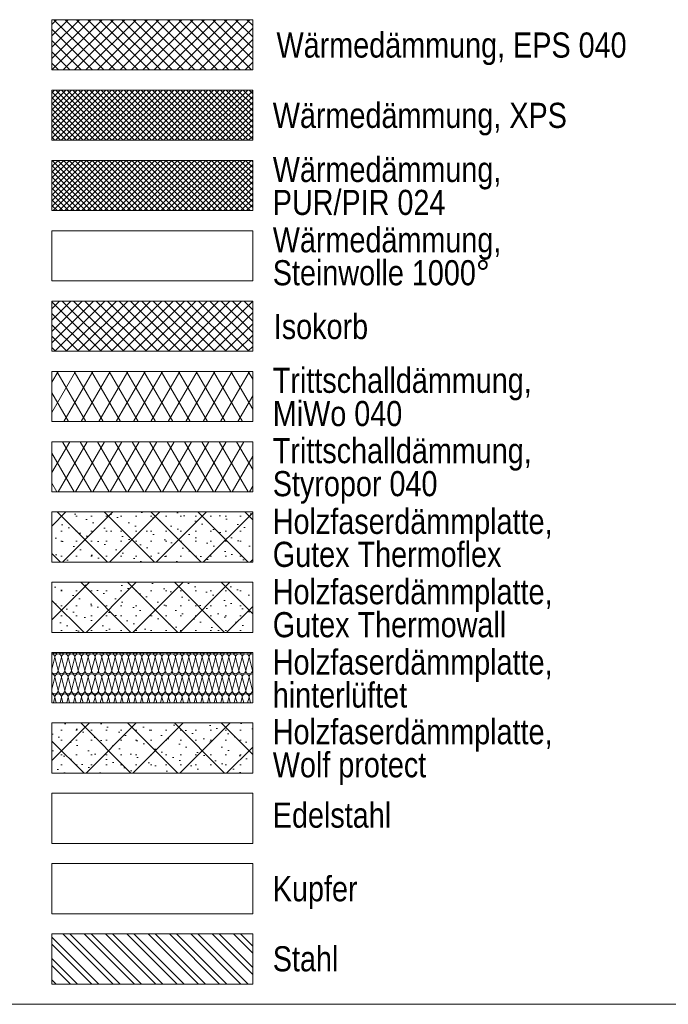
# Model space of a CAD drawing. Header units: metres. Extents: x -79 to 740, y -195 to 69.
# Tile 188 of 200: x 716.39 to 719.62, y -188.66 to -183.76. Entities that reach past the tile are written whole.
import ezdxf

# ---------------------------------------------------------------- set-up
doc = ezdxf.new("R2010")
doc.units = ezdxf.units.M
doc.header["$MEASUREMENT"] = 0
for name, color, linetype in [('00 Linien_Kreise_Splines', 7, 'Continuous'), ('Neubau_00 Schraffuren', 7, 'Continuous'), ('Neubau_90 Allgemein Beschriftung', 7, 'Continuous')]:
    doc.layers.add(name, color=color, linetype=linetype)
doc.styles.add('ERSTELLTER_STIL_2', font='ARIALN.TTF')
pattern_1 = [(45, (711.816493, -194.516433), (-0.014142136, 0.014142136), []), (135, (711.816493, -194.516433), (0.014142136, 0.014142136), [])]
pattern_2 = [(60, (711.81649, -194.51643), (-0.0649519, 0.0375), []), (120, (711.81649, -194.51643), (0.0649519, 0.0375), [])]
pattern_3 = [(45, (711.816493, -194.516433), (-0.02828427, 0.02828427), []), (135, (711.816493, -194.516433), (0.02828427, 0.02828427), [])]
pattern_4 = [(45, (711.8165, -194.51643), (-0.1166726, 0.1166726), []), (135, (711.8165, -194.51643), (0.1166726, 0.1166726), []), (90, (711.69982, -194.39976), (-0.07425, 0), [0, -0.0495, 0, -0.07425]), (155, (711.81649, -194.28309), (0.0313794, 0.06729335), [0, -0.0363, 0, -0.0627])]

# ---------------------------------------------------------------- blocks, each defined once
blk = doc.blocks.new('*X658', base_point=(711.8165, -194.5164))
at = {"layer": 'Neubau_00 Schraffuren', "color": 8, "linetype": 'Continuous', "lineweight": 18}
for p, q in [((716.5515, -186.9932), (716.5665, -186.9331)), ((716.5832, -186.9998), (716.5665, -186.9331)), ((716.5832, -186.9998), (716.5998, -186.9331)), ((716.6165, -186.9998), (716.5998, -186.9331)), ((716.6165, -186.9998), (716.6332, -186.9331)), ((716.6498, -186.9998), (716.6332, -186.9331)), ((716.6498, -186.9998), (716.6665, -186.9331)), ((716.6832, -186.9998), (716.6665, -186.9331)), ((716.6832, -186.9998), (716.6998, -186.9331)), ((716.7165, -186.9998), (716.6998, -186.9331)), ((716.7165, -186.9998), (716.7332, -186.9331)), ((716.7498, -186.9998), (716.7332, -186.9331)), ((716.7498, -186.9998), (716.7665, -186.9331)), ((716.7832, -186.9998), (716.7665, -186.9331)), ((716.7832, -186.9998), (716.7998, -186.9331)), ((716.8165, -186.9998), (716.7998, -186.9331)), ((716.8165, -186.9998), (716.8332, -186.9331)), ((716.8498, -186.9998), (716.8332, -186.9331)), ((716.8498, -186.9998), (716.8665, -186.9331)), ((716.8832, -186.9998), (716.8665, -186.9331)), ((716.8832, -186.9998), (716.8998, -186.9331)), ((716.9165, -186.9998), (716.8998, -186.9331)), ((716.9165, -186.9998), (716.9332, -186.9331)), ((716.9498, -186.9998), (716.9332, -186.9331)), ((716.9498, -186.9998), (716.9665, -186.9331)), ((716.9832, -186.9998), (716.9665, -186.9331)), ((716.9832, -186.9998), (716.9998, -186.9331)), ((717.0165, -186.9998), (716.9998, -186.9331)), ((717.0165, -186.9998), (717.0332, -186.9331)), ((717.0498, -186.9998), (717.0332, -186.9331)), ((717.0498, -186.9998), (717.0665, -186.9331)), ((717.0832, -186.9998), (717.0665, -186.9331)), ((717.0832, -186.9998), (717.0998, -186.9331)), ((717.1165, -186.9998), (717.0998, -186.9331)), ((717.1165, -186.9998), (717.1332, -186.9331)), ((717.1498, -186.9998), (717.1332, -186.9331)), ((717.1498, -186.9998), (717.1665, -186.9331)), ((717.1832, -186.9998), (717.1665, -186.9331)), ((717.1832, -186.9998), (717.1998, -186.9331)), ((717.2165, -186.9998), (717.1998, -186.9331)), ((717.2165, -186.9998), (717.2332, -186.9331)), ((717.2498, -186.9998), (717.2332, -186.9331)), ((717.2498, -186.9998), (717.2665, -186.9331)), ((717.2832, -186.9998), (717.2665, -186.9331)), ((717.2832, -186.9998), (717.2998, -186.9331)), ((717.3165, -186.9998), (717.2998, -186.9331)), ((717.3165, -186.9998), (717.3332, -186.9331)), ((717.3498, -186.9998), (717.3332, -186.9331)), ((717.3498, -186.9998), (717.3665, -186.9331)), ((717.3832, -186.9998), (717.3665, -186.9331)), ((717.3832, -186.9998), (717.3998, -186.9331)), ((717.4165, -186.9998), (717.3998, -186.9331)), ((717.4165, -186.9998), (717.4332, -186.9331)), ((717.4498, -186.9998), (717.4332, -186.9331)), ((717.4498, -186.9998), (717.4665, -186.9331)), ((717.4832, -186.9998), (717.4665, -186.9331)), ((717.4832, -186.9998), (717.4998, -186.9331)), ((717.5165, -186.9998), (717.4998, -186.9331)), ((717.5165, -186.9998), (717.5332, -186.9331)), ((717.5498, -186.9998), (717.5332, -186.9331)), ((717.5498, -186.9998), (717.5515, -186.9932)), ((716.5515, -187.0932), (716.5665, -187.0331)), ((716.5832, -187.0998), (716.5665, -187.0331)), ((716.5832, -187.0998), (716.5998, -187.0331)), ((716.6165, -187.0998), (716.5998, -187.0331)), ((716.6165, -187.0998), (716.6332, -187.0331)), ((716.6498, -187.0998), (716.6332, -187.0331)), ((716.6498, -187.0998), (716.6665, -187.0331)), ((716.6832, -187.0998), (716.6665, -187.0331)), ((716.6832, -187.0998), (716.6998, -187.0331)), ((716.7165, -187.0998), (716.6998, -187.0331)), ((716.7165, -187.0998), (716.7332, -187.0331)), ((716.7498, -187.0998), (716.7332, -187.0331)), ((716.7498, -187.0998), (716.7665, -187.0331)), ((716.7832, -187.0998), (716.7665, -187.0331)), ((716.7832, -187.0998), (716.7998, -187.0331)), ((716.8165, -187.0998), (716.7998, -187.0331)), ((716.8165, -187.0998), (716.8332, -187.0331)), ((716.8498, -187.0998), (716.8332, -187.0331)), ((716.8498, -187.0998), (716.8665, -187.0331)), ((716.8832, -187.0998), (716.8665, -187.0331)), ((716.8832, -187.0998), (716.8998, -187.0331)), ((716.9165, -187.0998), (716.8998, -187.0331)), ((716.9165, -187.0998), (716.9332, -187.0331)), ((716.9498, -187.0998), (716.9332, -187.0331)), ((716.9498, -187.0998), (716.9665, -187.0331)), ((716.9832, -187.0998), (716.9665, -187.0331)), ((716.9832, -187.0998), (716.9998, -187.0331)), ((717.0165, -187.0998), (716.9998, -187.0331)), ((717.0165, -187.0998), (717.0332, -187.0331)), ((717.0498, -187.0998), (717.0332, -187.0331)), ((717.0498, -187.0998), (717.0665, -187.0331)), ((717.0832, -187.0998), (717.0665, -187.0331)), ((717.0832, -187.0998), (717.0998, -187.0331)), ((717.1165, -187.0998), (717.0998, -187.0331)), ((717.1165, -187.0998), (717.1332, -187.0331)), ((717.1498, -187.0998), (717.1332, -187.0331)), ((717.1498, -187.0998), (717.1665, -187.0331)), ((717.1832, -187.0998), (717.1665, -187.0331)), ((717.1832, -187.0998), (717.1998, -187.0331)), ((717.2165, -187.0998), (717.1998, -187.0331)), ((717.2165, -187.0998), (717.2332, -187.0331)), ((717.2498, -187.0998), (717.2332, -187.0331)), ((717.2498, -187.0998), (717.2665, -187.0331)), ((717.2832, -187.0998), (717.2665, -187.0331)), ((717.2832, -187.0998), (717.2998, -187.0331)), ((717.3165, -187.0998), (717.2998, -187.0331)), ((717.3165, -187.0998), (717.3332, -187.0331)), ((717.3498, -187.0998), (717.3332, -187.0331)), ((717.3498, -187.0998), (717.3665, -187.0331)), ((717.3832, -187.0998), (717.3665, -187.0331)), ((717.3832, -187.0998), (717.3998, -187.0331)), ((717.4165, -187.0998), (717.3998, -187.0331)), ((717.4165, -187.0998), (717.4332, -187.0331)), ((717.4498, -187.0998), (717.4332, -187.0331)), ((717.4498, -187.0998), (717.4665, -187.0331)), ((717.4832, -187.0998), (717.4665, -187.0331)), ((717.4832, -187.0998), (717.4998, -187.0331)), ((717.5165, -187.0998), (717.4998, -187.0331)), ((717.5165, -187.0998), (717.5332, -187.0331)), ((717.5498, -187.0998), (717.5332, -187.0331)), ((717.5498, -187.0998), (717.5515, -187.0932)), ((716.5595, -187.161), (716.5665, -187.1331)), ((716.5735, -187.161), (716.5665, -187.1331)), ((716.5928, -187.161), (716.5998, -187.1331)), ((716.6068, -187.161), (716.5998, -187.1331)), ((716.6262, -187.161), (716.6332, -187.1331)), ((716.6401, -187.161), (716.6332, -187.1331)), ((716.6595, -187.161), (716.6665, -187.1331)), ((716.6735, -187.161), (716.6665, -187.1331)), ((716.6928, -187.161), (716.6998, -187.1331)), ((716.7068, -187.161), (716.6998, -187.1331)), ((716.7262, -187.161), (716.7332, -187.1331)), ((716.7401, -187.161), (716.7332, -187.1331)), ((716.7595, -187.161), (716.7665, -187.1331)), ((716.7735, -187.161), (716.7665, -187.1331)), ((716.7928, -187.161), (716.7998, -187.1331)), ((716.8068, -187.161), (716.7998, -187.1331)), ((716.8262, -187.161), (716.8332, -187.1331)), ((716.8401, -187.161), (716.8332, -187.1331)), ((716.8595, -187.161), (716.8665, -187.1331)), ((716.8735, -187.161), (716.8665, -187.1331)), ((716.8928, -187.161), (716.8998, -187.1331)), ((716.9068, -187.161), (716.8998, -187.1331)), ((716.9262, -187.161), (716.9332, -187.1331)), ((716.9401, -187.161), (716.9332, -187.1331)), ((716.9595, -187.161), (716.9665, -187.1331)), ((716.9735, -187.161), (716.9665, -187.1331)), ((716.9928, -187.161), (716.9998, -187.1331)), ((717.0068, -187.161), (716.9998, -187.1331)), ((717.0262, -187.161), (717.0332, -187.1331)), ((717.0401, -187.161), (717.0332, -187.1331)), ((717.0595, -187.161), (717.0665, -187.1331)), ((717.0735, -187.161), (717.0665, -187.1331)), ((717.0928, -187.161), (717.0998, -187.1331)), ((717.1068, -187.161), (717.0998, -187.1331)), ((717.1262, -187.161), (717.1332, -187.1331)), ((717.1401, -187.161), (717.1332, -187.1331)), ((717.1595, -187.161), (717.1665, -187.1331)), ((717.1735, -187.161), (717.1665, -187.1331)), ((717.1928, -187.161), (717.1998, -187.1331)), ((717.2068, -187.161), (717.1998, -187.1331)), ((717.2262, -187.161), (717.2332, -187.1331)), ((717.2401, -187.161), (717.2332, -187.1331)), ((717.2595, -187.161), (717.2665, -187.1331)), ((717.2735, -187.161), (717.2665, -187.1331)), ((717.2928, -187.161), (717.2998, -187.1331)), ((717.3068, -187.161), (717.2998, -187.1331)), ((717.3262, -187.161), (717.3332, -187.1331)), ((717.3401, -187.161), (717.3332, -187.1331)), ((717.3595, -187.161), (717.3665, -187.1331)), ((717.3735, -187.161), (717.3665, -187.1331)), ((717.3928, -187.161), (717.3998, -187.1331)), ((717.4068, -187.161), (717.3998, -187.1331)), ((717.4262, -187.161), (717.4332, -187.1331)), ((717.4401, -187.161), (717.4332, -187.1331)), ((717.4595, -187.161), (717.4665, -187.1331)), ((717.4735, -187.161), (717.4665, -187.1331)), ((717.4928, -187.161), (717.4998, -187.1331)), ((717.5068, -187.161), (717.4998, -187.1331)), ((717.5262, -187.161), (717.5332, -187.1331)), ((717.5401, -187.161), (717.5332, -187.1331))]:
    blk.add_line(p, q, dxfattribs=at)
for centre, start, end in [((716.5498, -186.9331), 0, 84.3249), ((716.5665, -186.8998), 222.4206, 270), ((716.5665, -186.8998), 270, 317.5794), ((716.5832, -186.9331), 90, 180), ((716.5832, -186.9331), 0, 90), ((716.5998, -186.8998), 222.4206, 270), ((716.5998, -186.8998), 270, 317.5794), ((716.6165, -186.9331), 90, 180), ((716.6165, -186.9331), 0, 90), ((716.6332, -186.8998), 222.4206, 270), ((716.6332, -186.8998), 270, 317.5794), ((716.6498, -186.9331), 90, 180), ((716.6498, -186.9331), 0, 90), ((716.6665, -186.8998), 222.4206, 270), ((716.6665, -186.8998), 270, 317.5794), ((716.6832, -186.9331), 90, 180), ((716.6832, -186.9331), 0, 90), ((716.6998, -186.8998), 222.4206, 270), ((716.6998, -186.8998), 270, 317.5794), ((716.7165, -186.9331), 90, 180), ((716.7165, -186.9331), 0, 90), ((716.7332, -186.8998), 222.4206, 270), ((716.7332, -186.8998), 270, 317.5794), ((716.7498, -186.9331), 90, 180), ((716.7498, -186.9331), 0, 90), ((716.7665, -186.8998), 222.4206, 270), ((716.7665, -186.8998), 270, 317.5794), ((716.7832, -186.9331), 90, 180), ((716.7832, -186.9331), 0, 90), ((716.7998, -186.8998), 222.4206, 270), ((716.7998, -186.8998), 270, 317.5794), ((716.8165, -186.9331), 90, 180), ((716.8165, -186.9331), 0, 90), ((716.8332, -186.8998), 222.4206, 270), ((716.8332, -186.8998), 270, 317.5794), ((716.8498, -186.9331), 90, 180), ((716.8498, -186.9331), 0, 90), ((716.8665, -186.8998), 222.4206, 270), ((716.8665, -186.8998), 270, 317.5794), ((716.8832, -186.9331), 90, 180), ((716.8832, -186.9331), 0, 90), ((716.8998, -186.8998), 222.4206, 270), ((716.8998, -186.8998), 270, 317.5794), ((716.9165, -186.9331), 90, 180), ((716.9165, -186.9331), 0, 90), ((716.9332, -186.8998), 222.4206, 270), ((716.9332, -186.8998), 270, 317.5794), ((716.9498, -186.9331), 90, 180), ((716.9498, -186.9331), 0, 90), ((716.9665, -186.8998), 222.4206, 270), ((716.9665, -186.8998), 270, 317.5794), ((716.9832, -186.9331), 90, 180), ((716.9832, -186.9331), 0, 90), ((716.9998, -186.8998), 222.4206, 270), ((716.9998, -186.8998), 270, 317.5794), ((717.0165, -186.9331), 90, 180), ((717.0165, -186.9331), 0, 90), ((717.0332, -186.8998), 222.4206, 270), ((717.0332, -186.8998), 270, 317.5794), ((717.0498, -186.9331), 90, 180), ((717.0498, -186.9331), 0, 90), ((717.0665, -186.8998), 222.4206, 270), ((717.0665, -186.8998), 270, 317.5794), ((717.0832, -186.9331), 90, 180), ((717.0832, -186.9331), 0, 90), ((717.0998, -186.8998), 222.4206, 270), ((717.0998, -186.8998), 270, 317.5794), ((717.1165, -186.9331), 90, 180), ((717.1165, -186.9331), 0, 90), ((717.1332, -186.8998), 222.4206, 270), ((717.1332, -186.8998), 270, 317.5794), ((717.1498, -186.9331), 90, 180), ((717.1498, -186.9331), 0, 90), ((717.1665, -186.8998), 222.4206, 270), ((717.1665, -186.8998), 270, 317.5794), ((717.1832, -186.9331), 90, 180), ((717.1832, -186.9331), 0, 90), ((717.1998, -186.8998), 222.4206, 270), ((717.1998, -186.8998), 270, 317.5794), ((717.2165, -186.9331), 90, 180), ((717.2165, -186.9331), 0, 90), ((717.2332, -186.8998), 222.4206, 270), ((717.2332, -186.8998), 270, 317.5794), ((717.2498, -186.9331), 90, 180), ((717.2498, -186.9331), 0, 90), ((717.2665, -186.8998), 222.4206, 270), ((717.2665, -186.8998), 270, 317.5794), ((717.2832, -186.9331), 90, 180), ((717.2832, -186.9331), 0, 90), ((717.2998, -186.8998), 222.4206, 270), ((717.2998, -186.8998), 270, 317.5794), ((717.3165, -186.9331), 90, 180), ((717.3165, -186.9331), 0, 90), ((717.3332, -186.8998), 222.4206, 270), ((717.3332, -186.8998), 270, 317.5794), ((717.3498, -186.9331), 90, 180), ((717.3498, -186.9331), 0, 90), ((717.3665, -186.8998), 222.4206, 270), ((717.3665, -186.8998), 270, 317.5794), ((717.3832, -186.9331), 90, 180), ((717.3832, -186.9331), 0, 90), ((717.3998, -186.8998), 222.4206, 270), ((717.3998, -186.8998), 270, 317.5794), ((717.4165, -186.9331), 90, 180), ((717.4165, -186.9331), 0, 90), ((717.4332, -186.8998), 222.4206, 270), ((717.4332, -186.8998), 270, 317.5794), ((717.4498, -186.9331), 90, 180), ((717.4498, -186.9331), 0, 90), ((717.4665, -186.8998), 222.4206, 270), ((717.4665, -186.8998), 270, 317.5794), ((717.4832, -186.9331), 90, 180), ((717.4832, -186.9331), 0, 90), ((717.4998, -186.8998), 222.4206, 270), ((717.4998, -186.8998), 270, 317.5794), ((717.5165, -186.9331), 90, 180), ((717.5165, -186.9331), 0, 90), ((717.5332, -186.8998), 222.4206, 270), ((717.5332, -186.8998), 270, 317.5794), ((717.5498, -186.9331), 90, 180), ((717.5498, -186.9331), 84.3249, 90), ((716.5665, -186.9998), 205.6953, 270), ((716.5498, -187.0331), 0, 84.3249), ((716.5665, -186.9998), 270, 0), ((716.5832, -187.0331), 90, 180), ((716.5998, -186.9998), 180, 270), ((716.5832, -187.0331), 0, 90), ((716.5998, -186.9998), 270, 0), ((716.6165, -187.0331), 90, 180), ((716.6332, -186.9998), 180, 270), ((716.6165, -187.0331), 0, 90), ((716.6332, -186.9998), 270, 0), ((716.6498, -187.0331), 90, 180), ((716.6665, -186.9998), 180, 270), ((716.6498, -187.0331), 0, 90), ((716.6665, -186.9998), 270, 0), ((716.6832, -187.0331), 90, 180), ((716.6998, -186.9998), 180, 270), ((716.6832, -187.0331), 0, 90), ((716.6998, -186.9998), 270, 0), ((716.7165, -187.0331), 90, 180), ((716.7332, -186.9998), 180, 270), ((716.7165, -187.0331), 0, 90), ((716.7332, -186.9998), 270, 0), ((716.7498, -187.0331), 90, 180), ((716.7665, -186.9998), 180, 270), ((716.7498, -187.0331), 0, 90), ((716.7665, -186.9998), 270, 0), ((716.7832, -187.0331), 90, 180), ((716.7998, -186.9998), 180, 270), ((716.7832, -187.0331), 0, 90), ((716.7998, -186.9998), 270, 0), ((716.8165, -187.0331), 90, 180), ((716.8332, -186.9998), 180, 270), ((716.8165, -187.0331), 0, 90), ((716.8332, -186.9998), 270, 0), ((716.8498, -187.0331), 90, 180), ((716.8665, -186.9998), 180, 270), ((716.8498, -187.0331), 0, 90), ((716.8665, -186.9998), 270, 0), ((716.8832, -187.0331), 90, 180), ((716.8998, -186.9998), 180, 270), ((716.8832, -187.0331), 0, 90), ((716.8998, -186.9998), 270, 0), ((716.9165, -187.0331), 90, 180), ((716.9332, -186.9998), 180, 270), ((716.9165, -187.0331), 0, 90), ((716.9332, -186.9998), 270, 0), ((716.9498, -187.0331), 90, 180), ((716.9665, -186.9998), 180, 270), ((716.9498, -187.0331), 0, 90), ((716.9665, -186.9998), 270, 0), ((716.9832, -187.0331), 90, 180), ((716.9998, -186.9998), 180, 270), ((716.9832, -187.0331), 0, 90), ((716.9998, -186.9998), 270, 0), ((717.0165, -187.0331), 90, 180), ((717.0332, -186.9998), 180, 270), ((717.0165, -187.0331), 0, 90), ((717.0332, -186.9998), 270, 0), ((717.0498, -187.0331), 90, 180), ((717.0665, -186.9998), 180, 270), ((717.0498, -187.0331), 0, 90), ((717.0665, -186.9998), 270, 0), ((717.0832, -187.0331), 90, 180), ((717.0998, -186.9998), 180, 270), ((717.0832, -187.0331), 0, 90), ((717.0998, -186.9998), 270, 0), ((717.1165, -187.0331), 90, 180), ((717.1332, -186.9998), 180, 270), ((717.1165, -187.0331), 0, 90), ((717.1332, -186.9998), 270, 0), ((717.1498, -187.0331), 90, 180), ((717.1665, -186.9998), 180, 270), ((717.1498, -187.0331), 0, 90), ((717.1665, -186.9998), 270, 0), ((717.1832, -187.0331), 90, 180), ((717.1998, -186.9998), 180, 270), ((717.1832, -187.0331), 0, 90), ((717.1998, -186.9998), 270, 0), ((717.2165, -187.0331), 90, 180), ((717.2332, -186.9998), 180, 270), ((717.2165, -187.0331), 0, 90), ((717.2332, -186.9998), 270, 0), ((717.2498, -187.0331), 90, 180), ((717.2665, -186.9998), 180, 270), ((717.2498, -187.0331), 0, 90), ((717.2665, -186.9998), 270, 0), ((717.2832, -187.0331), 90, 180), ((717.2998, -186.9998), 180, 270), ((717.2832, -187.0331), 0, 90), ((717.2998, -186.9998), 270, 0), ((717.3165, -187.0331), 90, 180), ((717.3332, -186.9998), 180, 270), ((717.3165, -187.0331), 0, 90), ((717.3332, -186.9998), 270, 0), ((717.3498, -187.0331), 90, 180), ((717.3665, -186.9998), 180, 270), ((717.3498, -187.0331), 0, 90), ((717.3665, -186.9998), 270, 0), ((717.3832, -187.0331), 90, 180), ((717.3998, -186.9998), 180, 270), ((717.3832, -187.0331), 0, 90), ((717.3998, -186.9998), 270, 0), ((717.4165, -187.0331), 90, 180), ((717.4332, -186.9998), 180, 270), ((717.4165, -187.0331), 0, 90), ((717.4332, -186.9998), 270, 0), ((717.4498, -187.0331), 90, 180), ((717.4665, -186.9998), 180, 270), ((717.4498, -187.0331), 0, 90), ((717.4665, -186.9998), 270, 0), ((717.4832, -187.0331), 90, 180), ((717.4998, -186.9998), 180, 270), ((717.4832, -187.0331), 0, 90), ((717.4998, -186.9998), 270, 0), ((717.5165, -187.0331), 90, 180), ((717.5332, -186.9998), 180, 270), ((717.5165, -187.0331), 0, 90), ((717.5332, -186.9998), 270, 0), ((717.5498, -187.0331), 90, 180), ((717.5665, -186.9998), 180, 205.6953), ((717.5498, -187.0331), 84.3249, 90), ((716.5665, -187.0998), 205.6953, 270), ((716.5498, -187.1331), 0, 84.3249), ((716.5665, -187.0998), 270, 0), ((716.5832, -187.1331), 90, 180), ((716.5998, -187.0998), 180, 270), ((716.5832, -187.1331), 0, 90), ((716.5998, -187.0998), 270, 0), ((716.6165, -187.1331), 90, 180), ((716.6332, -187.0998), 180, 270), ((716.6165, -187.1331), 0, 90), ((716.6332, -187.0998), 270, 0), ((716.6498, -187.1331), 90, 180), ((716.6665, -187.0998), 180, 270), ((716.6498, -187.1331), 0, 90), ((716.6665, -187.0998), 270, 0), ((716.6832, -187.1331), 90, 180), ((716.6998, -187.0998), 180, 270), ((716.6832, -187.1331), 0, 90), ((716.6998, -187.0998), 270, 0), ((716.7165, -187.1331), 90, 180), ((716.7332, -187.0998), 180, 270), ((716.7165, -187.1331), 0, 90), ((716.7332, -187.0998), 270, 0), ((716.7498, -187.1331), 90, 180), ((716.7665, -187.0998), 180, 270), ((716.7498, -187.1331), 0, 90), ((716.7665, -187.0998), 270, 0), ((716.7832, -187.1331), 90, 180), ((716.7998, -187.0998), 180, 270), ((716.7832, -187.1331), 0, 90), ((716.7998, -187.0998), 270, 0), ((716.8165, -187.1331), 90, 180), ((716.8332, -187.0998), 180, 270), ((716.8165, -187.1331), 0, 90), ((716.8332, -187.0998), 270, 0), ((716.8498, -187.1331), 90, 180), ((716.8665, -187.0998), 180, 270), ((716.8498, -187.1331), 0, 90), ((716.8665, -187.0998), 270, 0), ((716.8832, -187.1331), 90, 180), ((716.8998, -187.0998), 180, 270), ((716.8832, -187.1331), 0, 90), ((716.8998, -187.0998), 270, 0), ((716.9165, -187.1331), 90, 180), ((716.9332, -187.0998), 180, 270), ((716.9165, -187.1331), 0, 90), ((716.9332, -187.0998), 270, 0), ((716.9498, -187.1331), 90, 180), ((716.9665, -187.0998), 180, 270), ((716.9498, -187.1331), 0, 90), ((716.9665, -187.0998), 270, 0), ((716.9832, -187.1331), 90, 180), ((716.9998, -187.0998), 180, 270), ((716.9832, -187.1331), 0, 90), ((716.9998, -187.0998), 270, 0), ((717.0165, -187.1331), 90, 180), ((717.0332, -187.0998), 180, 270), ((717.0165, -187.1331), 0, 90), ((717.0332, -187.0998), 270, 0), ((717.0498, -187.1331), 90, 180), ((717.0665, -187.0998), 180, 270), ((717.0498, -187.1331), 0, 90), ((717.0665, -187.0998), 270, 0), ((717.0832, -187.1331), 90, 180), ((717.0998, -187.0998), 180, 270), ((717.0832, -187.1331), 0, 90), ((717.0998, -187.0998), 270, 0), ((717.1165, -187.1331), 90, 180), ((717.1332, -187.0998), 180, 270), ((717.1165, -187.1331), 0, 90), ((717.1332, -187.0998), 270, 0), ((717.1498, -187.1331), 90, 180), ((717.1665, -187.0998), 180, 270), ((717.1498, -187.1331), 0, 90), ((717.1665, -187.0998), 270, 0), ((717.1832, -187.1331), 90, 180), ((717.1998, -187.0998), 180, 270), ((717.1832, -187.1331), 0, 90), ((717.1998, -187.0998), 270, 0), ((717.2165, -187.1331), 90, 180), ((717.2332, -187.0998), 180, 270), ((717.2165, -187.1331), 0, 90), ((717.2332, -187.0998), 270, 0), ((717.2498, -187.1331), 90, 180), ((717.2665, -187.0998), 180, 270), ((717.2498, -187.1331), 0, 90), ((717.2665, -187.0998), 270, 0), ((717.2832, -187.1331), 90, 180), ((717.2998, -187.0998), 180, 270), ((717.2832, -187.1331), 0, 90), ((717.2998, -187.0998), 270, 0), ((717.3165, -187.1331), 90, 180), ((717.3332, -187.0998), 180, 270), ((717.3165, -187.1331), 0, 90), ((717.3332, -187.0998), 270, 0), ((717.3498, -187.1331), 90, 180), ((717.3665, -187.0998), 180, 270), ((717.3498, -187.1331), 0, 90), ((717.3665, -187.0998), 270, 0), ((717.3832, -187.1331), 90, 180), ((717.3998, -187.0998), 180, 270), ((717.3832, -187.1331), 0, 90), ((717.3998, -187.0998), 270, 0), ((717.4165, -187.1331), 90, 180), ((717.4332, -187.0998), 180, 270), ((717.4165, -187.1331), 0, 90), ((717.4332, -187.0998), 270, 0), ((717.4498, -187.1331), 90, 180), ((717.4665, -187.0998), 180, 270), ((717.4498, -187.1331), 0, 90), ((717.4665, -187.0998), 270, 0), ((717.4832, -187.1331), 90, 180), ((717.4998, -187.0998), 180, 270), ((717.4832, -187.1331), 0, 90), ((717.4998, -187.0998), 270, 0), ((717.5165, -187.1331), 90, 180), ((717.5332, -187.0998), 180, 270), ((717.5165, -187.1331), 0, 90), ((717.5332, -187.0998), 270, 0), ((717.5498, -187.1331), 90, 180), ((717.5665, -187.0998), 180, 205.6953), ((717.5498, -187.1331), 84.3249, 90)]:
    blk.add_arc(centre, 0.0167, start, end, dxfattribs=at)

msp = doc.modelspace()

# ---------------------------------------------------------------- hatches: boundary and pattern name
at = {"layer": 'Neubau_00 Schraffuren', "linetype": 'Continuous', "lineweight": 18}
h = msp.add_hatch(dxfattribs=at)
h.set_pattern_fill('Dämmung_hart_1_0002', color=8, style=0, pattern_type=2)
h.set_pattern_definition(pattern_3)
h.paths.add_polyline_path([(717.5515, -183.761), (716.5515, -183.761), (716.5515, -184.011), (717.5515, -184.011)])
h = msp.add_hatch(dxfattribs=at)
h.set_pattern_fill('Dämmung_hart_2_0002', color=8, style=0, pattern_type=2)
h.set_pattern_definition(pattern_1)
h.paths.add_polyline_path([(716.5515, -184.111), (716.5515, -184.361), (717.5515, -184.361), (717.5515, -184.111)])
h = msp.add_hatch(dxfattribs=at)
h.set_pattern_fill('Dämmung_hart_2_0002', color=9, style=0, pattern_type=2)
h.set_pattern_definition(pattern_1)
h.paths.add_polyline_path([(716.5515, -184.461), (717.5515, -184.461), (717.5515, -184.711), (716.5515, -184.711)])
h = msp.add_hatch(dxfattribs=at)
h.set_pattern_fill('Dämmung_hart_1_0002', color=8, style=0, pattern_type=2)
h.set_pattern_definition(pattern_3)
h.paths.add_polyline_path([(717.5515, -185.161), (716.5515, -185.161), (716.5515, -185.411), (717.5515, -185.411)])
h = msp.add_hatch(dxfattribs=at)
h.set_pattern_fill('Dämmung_weich_0002', color=8, style=0, pattern_type=2)
h.set_pattern_definition(pattern_2)
h.paths.add_polyline_path([(716.5515, -185.511), (717.5515, -185.511), (717.5515, -185.761), (716.5515, -185.761)])
h = msp.add_hatch(dxfattribs=at)
h.set_pattern_fill('Dämmung_weich_0002', color=8, style=0, pattern_type=2)
h.set_pattern_definition(pattern_2)
h.paths.add_polyline_path([(716.5515, -185.861), (717.5515, -185.861), (717.5515, -186.111), (716.5515, -186.111)])
h = msp.add_hatch(dxfattribs=at)
h.set_pattern_fill('Planung_Bauliche_Anlage__3B', color=8, style=0, pattern_type=2)
h.set_pattern_definition(pattern_4)
h.paths.add_polyline_path([(717.5515, -186.211), (716.5515, -186.211), (716.5515, -186.461), (717.5515, -186.461)])
h = msp.add_hatch(dxfattribs=at)
h.set_pattern_fill('Planung_Bauliche_Anlage__3B', color=8, style=0, pattern_type=2)
h.set_pattern_definition(pattern_4)
h.paths.add_polyline_path([(717.5515, -186.561), (716.5515, -186.561), (716.5515, -186.811), (717.5515, -186.811)])
h = msp.add_hatch(dxfattribs=at)
h.set_pattern_fill('Planung_Bauliche_Anlage__3B', color=8, style=0, pattern_type=2)
h.set_pattern_definition(pattern_4)
h.paths.add_polyline_path([(717.5515, -187.261), (716.5515, -187.261), (716.5515, -187.511), (717.5515, -187.511)])
at = {"layer": 'Neubau_00 Schraffuren', "linetype": 'Continuous', "lineweight": 13}
h = msp.add_hatch(dxfattribs=at)
h.set_pattern_fill('Metall_Stahl_0002', style=0, pattern_type=2)
h.set_pattern_definition([(135, (711.81649, -194.51643), (0.053033, 0.053033), []), (135, (711.798816, -194.53411), (0.053033, 0.053033), [])])
h.paths.add_polyline_path([(716.5515, -188.311), (717.5515, -188.311), (717.5515, -188.561), (716.5515, -188.561)])

# ---------------------------------------------------------------- linework, layer by layer
at = {"layer": '00 Linien_Kreise_Splines', "color": 7, "linetype": 'Continuous', "lineweight": 13}
msp.add_line((722.6181, -188.661), (713.3681, -188.661), dxfattribs=at)
at = {"layer": 'Neubau_00 Schraffuren', "color": 7, "linetype": 'Continuous', "lineweight": 13, "flags": 128}
for points in [[(717.5515, -183.761), (716.5515, -183.761), (716.5515, -184.011), (717.5515, -184.011)], [(717.5515, -185.161), (716.5515, -185.161), (716.5515, -185.411), (717.5515, -185.411)], [(717.5515, -186.211), (716.5515, -186.211), (716.5515, -186.461), (717.5515, -186.461)], [(717.5515, -186.561), (716.5515, -186.561), (716.5515, -186.811), (717.5515, -186.811)], [(717.5515, -186.911), (716.5515, -186.911), (716.5515, -187.161), (717.5515, -187.161)], [(717.5515, -187.261), (716.5515, -187.261), (716.5515, -187.511), (717.5515, -187.511)]]:
    msp.add_lwpolyline(points, close=True, dxfattribs=at)
at = {"layer": 'Neubau_00 Schraffuren', "color": 7, "linetype": 'Continuous', "lineweight": 18, "flags": 128}
for points in [[(716.5515, -184.111), (716.5515, -184.361), (717.5515, -184.361), (717.5515, -184.111)], [(716.5515, -184.461), (717.5515, -184.461), (717.5515, -184.711), (716.5515, -184.711)], [(716.5515, -184.811), (717.5515, -184.811), (717.5515, -185.061), (716.5515, -185.061)], [(716.5515, -185.511), (717.5515, -185.511), (717.5515, -185.761), (716.5515, -185.761)], [(716.5515, -185.861), (717.5515, -185.861), (717.5515, -186.111), (716.5515, -186.111)], [(716.5515, -187.611), (717.5515, -187.611), (717.5515, -187.861), (716.5515, -187.861)], [(716.5515, -188.211), (717.5515, -188.211), (717.5515, -187.961), (716.5515, -187.961)], [(716.5515, -188.311), (717.5515, -188.311), (717.5515, -188.561), (716.5515, -188.561)]]:
    msp.add_lwpolyline(points, close=True, dxfattribs=at)

# ---------------------------------------------------------------- block references
at = {"layer": 'Neubau_00 Schraffuren', "color": 8, "linetype": 'Continuous', "lineweight": 18}
msp.add_blockref('*X658', (711.8165, -194.5164), dxfattribs=at)

# ---------------------------------------------------------------- texts
at = {"layer": 'Neubau_90 Allgemein Beschriftung', "color": 7, "linetype": 'Continuous', "lineweight": 13, "char_height": 0.125, "style": 'ERSTELLTER_STIL_2'}
for s, insert, attachment_point in [('\\A1;{\\pqr;\\fArial Narrow|b0|i0|c0|p0;\\W1.000000;Wärmedämmung, EPS 0\\fArial Narrow|b0|i0|c0|p0;\\W1.000000;40}', (719.4129, -183.9873), 9), ('\\A1;{\\pql;\\fArial Narrow|b0|i0|c0|p0;\\W1.000000;Wärmedämmung\\fArial Narrow|b0|i0|c0|p0;\\W1.000000;,\\fArial Narrow|b0|i0|c0|p0;\\W1.000000; XPS}', (717.6515, -184.3373), 7), ('\\A1;{\\pqr;\\fArial Narrow|b0|i0|c0|p0;\\W1.000000;Isokorb}', (718.1261, -185.3523), 9), ('\\A1;{\\pql;\\fArial Narrow|b0|i0|c0|p0;\\W1.000000;MW, L\\fArial Narrow|b0|i0|c0|p0;\\W1.000000;B-S\\fArial Narrow|b0|i0|c0|p0;\\W1.000000;challschutzstein}', (714.6043, -185.7252), 7), ('\\A1;{\\pql;\\fArial Narrow|b0|i0|c0|p0;\\W1.000000;Edelstahl}', (717.6515, -187.7838), 7), ('\\A1;{\\pql;\\fArial Narrow|b0|i0|c0|p0;\\W1.000000;Kupfer}', (717.6515, -188.186), 7), ('\\A1;{\\pql;\\fArial Narrow|b0|i0|c0|p0;\\W1.000000;Stahl}', (717.6515, -188.4987), 7)]:
    msp.add_mtext(s, dxfattribs=dict(at, insert=insert, attachment_point=attachment_point))
for s, insert, attachment_point, line_spacing_factor in [('\\A1;{\\pql;\\fArial Narrow|b0|i0|c0|p0;\\W1.000000;Wärmedämmung, \\P\\pql;\\fArial Narrow|b0|i0|c0|p0;\\W1.000000;PUR/PIR 024}', (717.6515, -184.5891), 4, 0.787266), ('\\A1;{\\pql;\\fArial Narrow|b0|i0|c0|p0;\\W1.000000;Wärmedämmung, \\P\\pql;\\fArial Narrow|b0|i0|c0|p0;\\W1.000000;Steinwolle 1000°}', (717.6515, -184.9391), 4, 0.787266), ('\\A1;{\\pql;\\fArial Narrow|b0|i0|c0|p0;\\W1.000000;Trittschalldämmung, \\P\\pql;\\fArial Narrow|b0|i0|c0|p0;\\W1.000000;MiWo 040}', (717.6515, -185.6391), 4, 0.793435), ('\\A1;{\\pql;\\fArial Narrow|b0|i0|c0|p0;\\W1.000000;Trittschalldämmung, \\P\\pql;\\fArial Narrow|b0|i0|c0|p0;\\W1.000000;Styropor 040}', (717.6515, -186.0066), 4, 0.788961), ('\\A1;{\\pql;\\fArial Narrow|b0|i0|c0|p0;\\W1.000000;Holzfaserdämmplatte, \\P\\pql;\\fArial Narrow|b0|i0|c0|p0;\\W1.000000;Gutex Thermoflex}', (717.6515, -186.4861), 7, 0.787746), ('\\A1;{\\pql;\\fArial Narrow|b0|i0|c0|p0;\\W1.000000;Holzfaserdämmplatte, \\P\\pql;\\fArial Narrow|b0|i0|c0|p0;\\W1.000000;Gutex Thermowall}', (717.6515, -186.8361), 7, 0.787746), ('\\A1;{\\pql;\\fArial Narrow|b0|i0|c0|p0;\\W1.000000;Holzfaserdämmplatte, \\P\\pql;\\fArial Narrow|b0|i0|c0|p0;\\W1.000000;hinterlüftet}', (717.6515, -187.186), 7, 0.787421), ('\\A1;{\\pql;\\fArial Narrow|b0|i0|c0|p0;\\W1.000000;Holzfaserdämmplatte, \\P\\pql;\\fArial Narrow|b0|i0|c0|p0;\\W1.000000;Wolf protect}', (717.6515, -187.569), 7, 0.789193)]:
    msp.add_mtext(s, dxfattribs=dict(at, insert=insert, attachment_point=attachment_point, line_spacing_factor=line_spacing_factor))

doc.saveas('drawing.dxf')
